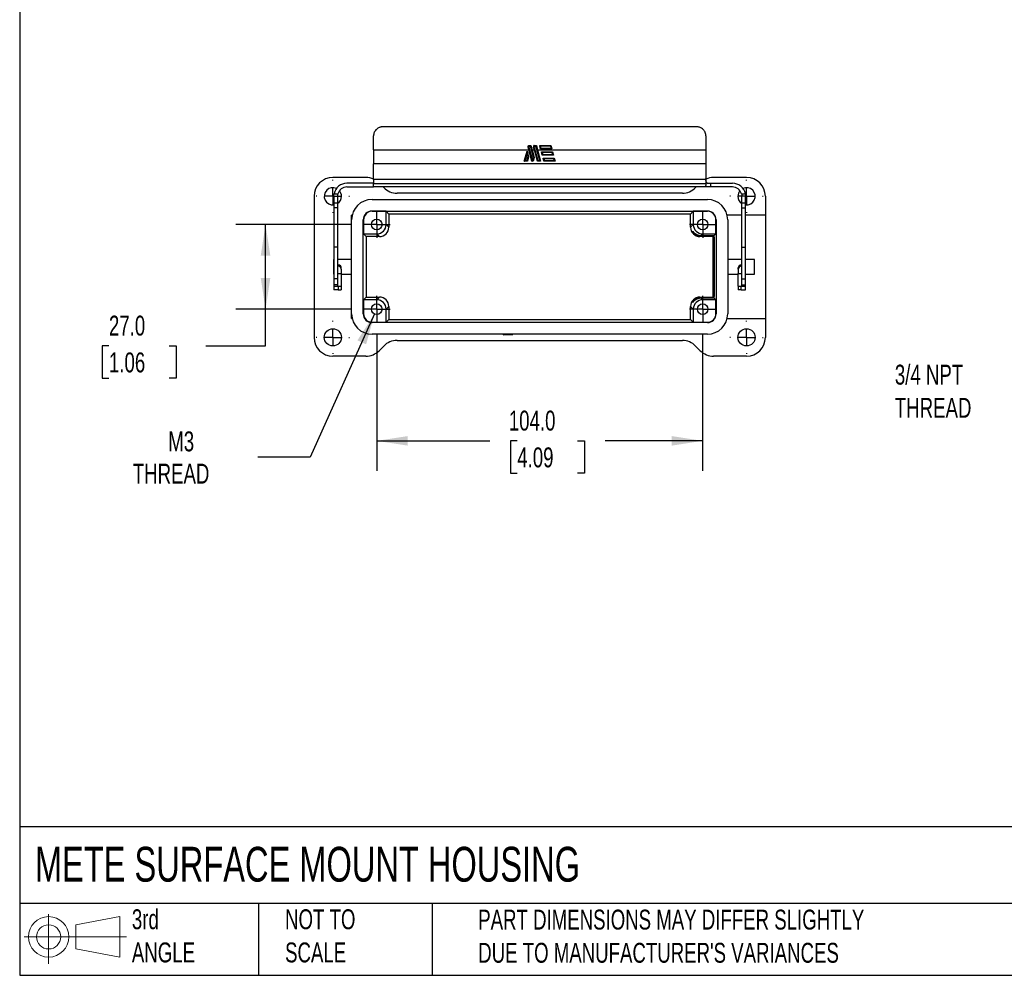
# Model space of a CAD drawing. Header units: millimetres. Extents: x 19 to 819, y 19 to 629.
# Tile 1 of 4: x 19 to 333, y 19 to 324. Entities that reach past the tile are written whole.
import ezdxf

# ---------------------------------------------------------------- set-up
doc = ezdxf.new("R2010")
doc.units = ezdxf.units.MM
doc.header["$LTSCALE"] = 3
doc.linetypes.add('SLD-Center', pattern=[19.05, 15.24, -1.27, 1.27, -1.27])
doc.linetypes.add('SLD-Solid', pattern=[0])
doc.layers.add('CENTER', color=40, linetype='SLD-Center')
doc.layers.add('SLD-DEFPOINTS', color=7, linetype='Continuous')
doc.layers.add('DIMENSIONS', color=140, linetype='SLD-Solid', lineweight=25)
doc.layers.add('TEXT', color=140, linetype='SLD-Solid', lineweight=25)
doc.styles.add('SLDTEXTSTYLE0', font='TXT', dxfattribs={"width": 0.7})
doc.dimstyles.new('SLDDIMSTYLE0', dxfattribs={"dimtxt": 6.474023, "dimasz": 9.906, "dimexe": 0, "dimexo": 0.0625, "dimgap": 1.618506, "dimtad": 0, "dimtih": 1, "dimtoh": 1, "dimrnd": 1e-09, "dimzin": 4, "dimdsep": 46, "dimtxsty": 'SLDTEXTSTYLE0', "dimsah": 1, "dimcen": 0.09, "dimadec": 0, "dimazin": 1, "dimtfac": 1, "dimtofl": 0, "dimtmove": 0, "dimatfit": 3, "dimfxl": 0, "dimfrac": 2, "dimtolj": 1, "dimtzin": 12, "dimarcsym": 0})
doc.dimstyles.new('SLDDIMSTYLE1', dxfattribs={"dimtxt": 6.474023, "dimasz": 9.906, "dimexe": 0, "dimexo": 0.0625, "dimgap": 1.618506, "dimtad": 0, "dimtih": 1, "dimtoh": 1, "dimrnd": 1e-09, "dimzin": 12, "dimdsep": 46, "dimtxsty": 'SLDTEXTSTYLE0', "dimsah": 1, "dimcen": 0, "dimadec": 0, "dimazin": 3, "dimtfac": 1, "dimtofl": 0, "dimtmove": 0, "dimatfit": 3, "dimfxl": 0, "dimfrac": 2, "dimtolj": 1, "dimtzin": 12, "dimarcsym": 0})

# ---------------------------------------------------------------- blocks, each defined once
blk = doc.blocks.new('Block11')
at = {"color": 7, "linetype": 'SLD-Solid', "lineweight": 18}
for p, q in [((7.77, 15.93), (7.77, 0)), ((16.44, 12.5), (30.53, 15.1)), ((30.53, 15.1), (30.53, 2.19)), ((16.44, 4.79), (16.44, 12.5)), ((0, 8.65), (32.62, 8.65)), ((16.44, 4.79), (30.53, 2.19))]:
    blk.add_line(p, q, dxfattribs=at)
for radius in [6.45, 3.86]:
    blk.add_circle((7.77, 8.65), radius, dxfattribs=at)
blk = doc.blocks.new('Block12')
at = {"layer": 'SLD-DEFPOINTS'}
blk.add_blockref('Block11', (0, 0), dxfattribs=at)
blk = doc.blocks.new('_D')
at = {"layer": 'DIMENSIONS'}
for p, q in [((124.92, 258.53), (87.97, 258.53)), ((97.49, 231.53), (97.49, 258.53)), ((124.92, 231.53), (87.97, 231.53)), ((97.49, 219.81), (97.49, 231.53)), ((47.53, 219.81), (45.36, 219.81)), ((45.36, 219.81), (45.36, 209.52)), ((66.77, 219.81), (68.95, 219.81)), ((68.95, 219.81), (68.95, 209.52)), ((78.44, 219.81), (97.49, 219.81)), ((45.36, 209.52), (47.53, 209.52)), ((68.95, 209.52), (66.77, 209.52))]:
    blk.add_line(p, q, dxfattribs=at)
for points in [[(97.49, 258.53), (95.97, 248.62), (99.02, 248.62)], [(97.49, 231.53), (99.02, 241.43), (95.97, 241.43)]]:
    blk.add_solid(points, dxfattribs=at)
at = {"layer": 'DIMENSIONS', "char_height": 6.35, "attachment_point": 1, "style": 'SLDTEXTSTYLE0'}
for s, insert in [('27.0', (47.53, 229.45)), ('1.06', (47.53, 217.71))]:
    blk.add_mtext(s, dxfattribs=dict(at, insert=insert))
blk = doc.blocks.new('_D_1')
at = {"layer": 'DIMENSIONS'}
for p, q in [((132.97, 223.48), (132.97, 179.99)), ((236.97, 223.48), (236.97, 179.99)), ((132.97, 189.52), (169.04, 189.52)), ((177.81, 189.52), (175.64, 189.52)), ((175.64, 189.52), (175.64, 179.23)), ((197.05, 189.52), (199.22, 189.52)), ((199.22, 189.52), (199.22, 179.23)), ((236.97, 189.52), (205.82, 189.52)), ((175.64, 179.23), (177.81, 179.23)), ((199.22, 179.23), (197.05, 179.23))]:
    blk.add_line(p, q, dxfattribs=at)
for points in [[(132.97, 189.52), (142.88, 187.99), (142.88, 191.04)], [(236.97, 189.52), (227.07, 191.04), (227.07, 187.99)]]:
    blk.add_solid(points, dxfattribs=at)
at = {"layer": 'DIMENSIONS', "char_height": 6.35, "attachment_point": 1, "style": 'SLDTEXTSTYLE0'}
for s, insert in [('104.0', (175.12, 199.15)), ('4.09', (177.81, 187.42))]:
    blk.add_mtext(s, dxfattribs=dict(at, insert=insert))
blk = doc.blocks.new('_D_2')
at = {"layer": 'DIMENSIONS'}
for p, q in [((132.27, 229.98), (111.71, 184.33)), ((111.71, 184.33), (95.04, 184.33))]:
    blk.add_line(p, q, dxfattribs=at)
blk.add_solid([(132.27, 229.98), (126.81, 221.57), (129.59, 220.32)], dxfattribs=at)
at = {"layer": 'DIMENSIONS', "char_height": 6.35, "attachment_point": 1, "style": 'SLDTEXTSTYLE0'}
for s, insert in [('M3', (66.45, 192.52)), ('THREAD', (55.14, 182.23))]:
    blk.add_mtext(s, dxfattribs=dict(at, insert=insert))
blk = doc.blocks.new('SW_CENTERMARKSYMBOL_0')
at = {"layer": 'CENTER', "color": 0}
for p, q in [((0, 2.54), (0, 4.24)), ((-2.54, 0), (-4.24, 0)), ((0, 0), (-2.54, 0)), ((0, 0), (0, 2.54)), ((0, 0), (0, -2.54)), ((0, 0), (2.54, 0)), ((2.54, 0), (4.24, 0)), ((0, -2.54), (0, -4.24))]:
    blk.add_line(p, q, dxfattribs=at)
blk = doc.blocks.new('SW_CENTERMARKSYMBOL_1')
at = {"layer": 'CENTER', "color": 0}
for p, q in [((0, 2.54), (0, 4.24)), ((-2.54, 0), (-4.24, 0)), ((0, 0), (-2.54, 0)), ((0, 0), (0, 2.54)), ((0, 0), (0, -2.54)), ((0, 0), (2.54, 0)), ((2.54, 0), (4.24, 0)), ((0, -2.54), (0, -4.24))]:
    blk.add_line(p, q, dxfattribs=at)
blk = doc.blocks.new('SW_CENTERMARKSYMBOL_2')
at = {"layer": 'CENTER', "color": 0}
for p, q in [((0, 2.54), (0, 4.24)), ((-2.54, 0), (-4.24, 0)), ((0, 0), (-2.54, 0)), ((0, 0), (0, 2.54)), ((0, 0), (0, -2.54)), ((0, 0), (2.54, 0)), ((2.54, 0), (4.24, 0)), ((0, -2.54), (0, -4.24))]:
    blk.add_line(p, q, dxfattribs=at)
blk = doc.blocks.new('SW_CENTERMARKSYMBOL_3')
at = {"layer": 'CENTER', "color": 0}
for p, q in [((0, 2.54), (0, 4.24)), ((-2.54, 0), (-4.24, 0)), ((0, 0), (-2.54, 0)), ((0, 0), (0, 2.54)), ((0, 0), (0, -2.54)), ((0, 0), (2.54, 0)), ((2.54, 0), (4.24, 0)), ((0, -2.54), (0, -4.24))]:
    blk.add_line(p, q, dxfattribs=at)
blk = doc.blocks.new('SW_CENTERMARKSYMBOL_4')
at = {"layer": 'CENTER', "color": 0}
for p, q in [((0, 5.08), (0, 5.29)), ((-5.08, 0), (-5.29, 0)), ((0, 0), (-2.54, 0)), ((0, 0), (0, 2.54)), ((0, 0), (0, -2.54)), ((0, 0), (2.54, 0)), ((5.08, 0), (5.29, 0)), ((0, -5.08), (0, -5.29))]:
    blk.add_line(p, q, dxfattribs=at)
blk = doc.blocks.new('SW_CENTERMARKSYMBOL_5')
at = {"layer": 'CENTER', "color": 0}
for p, q in [((0, 5.08), (0, 5.29)), ((-5.08, 0), (-5.29, 0)), ((0, 0), (-2.54, 0)), ((0, 0), (0, 2.54)), ((0, 0), (0, -2.54)), ((0, 0), (2.54, 0)), ((5.08, 0), (5.29, 0)), ((0, -5.08), (0, -5.29))]:
    blk.add_line(p, q, dxfattribs=at)
blk = doc.blocks.new('SW_CENTERMARKSYMBOL_6')
at = {"layer": 'CENTER', "color": 0}
for p, q in [((0, 5.08), (0, 5.29)), ((-5.08, 0), (-5.29, 0)), ((0, 0), (-2.54, 0)), ((0, 0), (0, 2.54)), ((0, 0), (0, -2.54)), ((0, 0), (2.54, 0)), ((5.08, 0), (5.29, 0)), ((0, -5.08), (0, -5.29))]:
    blk.add_line(p, q, dxfattribs=at)
blk = doc.blocks.new('SW_CENTERMARKSYMBOL_7')
at = {"layer": 'CENTER', "color": 0}
for p, q in [((0, 5.08), (0, 5.29)), ((-5.08, 0), (-5.29, 0)), ((0, 0), (-2.54, 0)), ((0, 0), (0, 2.54)), ((0, 0), (0, -2.54)), ((0, 0), (2.54, 0)), ((5.08, 0), (5.29, 0)), ((0, -5.08), (0, -5.29))]:
    blk.add_line(p, q, dxfattribs=at)

msp = doc.modelspace()

# ---------------------------------------------------------------- linework, layer by layer
for p, q in [((234.972, 289.691), (134.972, 289.691)), ((181.389, 283.691), (182.159, 283.691)), ((181.466, 283.21), (182.623, 278.891)), ((181.54, 283.498), (182.01, 283.498)), ((182.97, 279.918), (182.01, 283.498)), ((183.153, 283.691), (183.922, 283.691)), ((183.229, 283.21), (184.387, 278.891)), ((183.304, 283.498), (183.774, 283.498)), ((185.008, 278.891), (183.774, 283.498)), ((184.964, 283.691), (188.555, 283.691)), ((188.404, 283.498), (185.22, 283.498)), ((185.385, 282.891), (188.563, 282.891)), ((131.972, 282.325), (131.972, 277.835)), ((131.972, 282.325), (181.496, 282.325)), ((180.05, 278.691), (180.92, 281.94)), ((180.92, 281.167), (180.31, 278.891)), ((180.92, 281.94), (181.438, 280.008)), ((180.92, 281.167), (181.231, 280.008)), ((180.932, 278.891), (181.231, 280.008)), ((181.438, 280.008), (181.085, 278.691)), ((182.47, 278.691), (181.496, 282.325)), ((182.532, 282.325), (183.177, 279.918)), ((182.532, 282.325), (183.26, 282.325)), ((182.695, 278.891), (182.97, 279.918)), ((183.177, 279.918), (182.848, 278.691)), ((184.233, 278.691), (183.26, 282.325)), ((184.295, 282.325), (185.268, 278.691)), ((184.295, 282.325), (237.972, 282.325)), ((188.823, 282.691), (185.232, 282.691)), ((185.5, 281.691), (189.091, 281.691)), ((185.768, 280.691), (185.5, 281.691)), ((185.761, 281.491), (185.921, 280.891)), ((188.938, 281.491), (185.761, 281.491)), ((189.359, 280.691), (185.768, 280.691)), ((185.921, 280.891), (189.098, 280.891)), ((186.036, 279.691), (189.627, 279.691)), ((186.304, 278.691), (186.036, 279.691)), ((189.098, 280.891), (188.938, 281.491)), ((189.091, 281.691), (189.359, 280.691)), ((189.627, 279.691), (189.895, 278.691)), ((237.972, 282.325), (237.972, 277.835)), ((237.972, 277.835), (131.972, 277.835)), ((181.085, 278.691), (180.05, 278.691)), ((180.31, 278.891), (180.932, 278.891)), ((182.848, 278.691), (182.47, 278.691)), ((182.623, 278.891), (182.695, 278.891)), ((185.268, 278.691), (184.233, 278.691)), ((184.387, 278.891), (185.008, 278.891)), ((186.296, 279.491), (186.457, 278.891)), ((189.473, 279.491), (186.296, 279.491)), ((189.895, 278.691), (186.304, 278.691)), ((186.457, 278.891), (189.634, 278.891)), ((189.634, 278.891), (189.473, 279.491)), ((129.487, 273.526), (118.972, 273.526)), ((250.972, 273.526), (240.458, 273.526)), ((131.972, 271.691), (123.472, 271.691)), ((123.472, 270.491), (131.972, 270.491)), ((237.972, 272.835), (131.972, 272.835)), ((131.972, 272.835), (131.972, 271.491)), ((237.972, 271.491), (131.972, 271.491)), ((238.813, 270.491), (131.972, 270.491)), ((135.007, 270.491), (135.215, 270.284)), ((234.73, 270.284), (234.937, 270.491)), ((237.972, 272.835), (237.972, 271.491)), ((239.472, 271.691), (239.472, 270.491)), ((239.472, 271.691), (246.472, 271.691)), ((246.472, 270.491), (239.472, 270.491)), ((112.972, 267.526), (112.972, 222.526)), ((119.272, 267.491), (119.272, 265.299)), ((119.351, 268.299), (120.583, 268.299)), ((120.472, 267.491), (120.472, 265.299)), ((230.487, 268.526), (139.458, 268.526)), ((249.362, 268.299), (250.594, 268.299)), ((249.472, 265.299), (249.472, 267.491)), ((250.672, 265.299), (250.672, 267.491)), ((256.972, 267.526), (256.972, 261.526)), ((120.472, 265.299), (119.272, 265.299)), ((119.272, 265.299), (119.272, 263.832)), ((120.472, 265.299), (120.472, 263.832)), ((131.472, 266.526), (238.472, 266.526)), ((250.672, 265.299), (249.472, 265.299)), ((249.472, 263.832), (249.472, 265.299)), ((250.672, 263.832), (250.672, 265.299)), ((120.472, 263.832), (119.272, 263.832)), ((119.272, 263.832), (119.272, 251.332)), ((120.472, 263.832), (120.472, 251.332)), ((125.148, 261.526), (124.972, 261.526)), ((124.972, 260.026), (124.972, 261.526)), ((131.472, 262.826), (238.472, 262.826)), ((131.472, 262.73), (131.472, 262.826)), ((135.972, 262.73), (131.472, 262.73)), ((136.828, 261.875), (135.972, 262.73)), ((135.972, 258.526), (135.972, 262.73)), ((233.117, 261.875), (136.828, 261.875)), ((136.828, 261.875), (136.828, 257.671)), ((233.117, 261.875), (233.972, 262.73)), ((233.117, 257.671), (233.117, 261.875)), ((238.472, 262.73), (233.972, 262.73)), ((233.972, 262.73), (233.972, 258.526)), ((238.472, 262.73), (238.472, 262.826)), ((249.472, 261.526), (244.797, 261.526)), ((249.472, 263.832), (250.672, 263.832)), ((249.472, 251.332), (249.472, 263.832)), ((250.672, 251.332), (250.672, 263.832)), ((256.972, 261.526), (250.672, 261.526)), ((256.972, 261.526), (256.972, 228.526)), ((124.972, 230.026), (124.972, 260.026)), ((128.672, 230.026), (128.672, 260.026)), ((128.768, 260.026), (128.672, 260.026)), ((128.768, 260.026), (128.768, 255.526)), ((136.828, 257.671), (135.972, 258.526)), ((233.972, 258.526), (233.117, 257.671)), ((241.176, 260.026), (241.272, 260.026)), ((241.176, 255.526), (241.176, 260.026)), ((241.272, 260.026), (241.272, 230.026)), ((244.972, 260.026), (244.972, 230.026)), ((128.768, 255.526), (129.624, 254.671)), ((128.768, 255.526), (132.973, 255.526)), ((129.624, 254.671), (129.624, 235.382)), ((133.828, 254.671), (129.624, 254.671)), ((132.973, 255.526), (133.828, 254.671)), ((236.117, 254.671), (236.277, 254.832)), ((240.321, 254.671), (236.117, 254.671)), ((236.473, 255.028), (236.972, 255.526)), ((236.972, 255.526), (241.176, 255.526)), ((240.479, 254.83), (240.321, 254.671)), ((240.321, 235.382), (240.321, 254.671)), ((240.68, 255.031), (241.176, 255.526)), ((120.472, 251.332), (119.272, 251.332)), ((119.272, 251.332), (119.272, 241.176)), ((120.472, 251.332), (120.472, 241.176)), ((249.472, 251.332), (250.672, 251.332)), ((249.472, 241.176), (249.472, 251.332)), ((250.672, 241.176), (250.672, 251.332)), ((119.272, 247.376), (119.192, 247.376)), ((119.192, 247.376), (119.192, 245.026)), ((124.972, 247.376), (120.472, 247.376)), ((120.672, 245.601), (120.472, 245.601)), ((120.672, 245.191), (120.472, 245.191)), ((120.672, 245.191), (120.672, 245.601)), ((249.472, 247.376), (244.972, 247.376)), ((249.272, 245.601), (249.272, 245.191)), ((249.472, 245.601), (249.272, 245.601)), ((249.472, 245.191), (249.272, 245.191)), ((253.472, 247.376), (250.672, 247.376)), ((253.472, 245.026), (253.472, 247.376)), ((119.192, 245.026), (119.192, 242.676)), ((119.192, 242.676), (119.272, 242.676)), ((120.472, 242.917), (121.672, 242.917)), ((121.672, 244.251), (121.672, 244.662)), ((121.672, 244.251), (121.672, 242.917)), ((121.672, 242.917), (121.672, 238.891)), ((121.672, 242.676), (124.972, 242.676)), ((244.972, 242.676), (248.272, 242.676)), ((248.272, 244.251), (248.272, 244.662)), ((248.272, 244.251), (248.272, 242.917)), ((248.272, 242.917), (249.472, 242.917)), ((248.272, 238.891), (248.272, 242.917)), ((250.672, 242.676), (253.472, 242.676)), ((253.472, 242.676), (253.472, 245.026)), ((120.472, 241.176), (119.272, 241.176)), ((119.272, 241.176), (119.272, 239.244)), ((120.472, 239.244), (119.272, 239.244)), ((119.272, 239.244), (119.272, 238.891)), ((119.272, 238.891), (120.472, 238.891)), ((119.272, 238.891), (119.272, 237.691)), ((120.472, 241.176), (120.472, 239.244)), ((120.472, 239.244), (120.472, 238.891)), ((120.472, 238.891), (120.672, 238.891)), ((120.672, 238.891), (120.672, 237.691)), ((120.672, 238.891), (121.672, 238.891)), ((121.672, 238.891), (121.672, 237.691)), ((248.272, 238.891), (248.272, 237.691)), ((248.272, 238.891), (249.272, 238.891)), ((249.272, 237.691), (249.272, 238.891)), ((249.272, 238.891), (249.472, 238.891)), ((249.472, 241.176), (250.672, 241.176)), ((249.472, 239.244), (249.472, 241.176)), ((249.472, 239.244), (250.672, 239.244)), ((249.472, 238.891), (249.472, 239.244)), ((249.472, 238.891), (250.672, 238.891)), ((250.672, 239.244), (250.672, 241.176)), ((250.672, 238.891), (250.672, 239.244)), ((250.672, 237.691), (250.672, 238.891)), ((120.672, 237.691), (119.272, 237.691)), ((120.672, 237.691), (121.672, 237.691)), ((249.272, 237.691), (250.672, 237.691)), ((129.624, 235.382), (128.768, 234.526)), ((128.768, 234.526), (128.768, 230.026)), ((132.973, 234.526), (128.768, 234.526)), ((129.624, 235.382), (133.828, 235.382)), ((133.828, 235.382), (132.973, 234.526)), ((236.277, 235.221), (236.117, 235.382)), ((236.117, 235.382), (240.321, 235.382)), ((236.972, 234.526), (236.473, 235.025)), ((241.176, 234.526), (236.972, 234.526)), ((240.479, 235.223), (240.321, 235.382)), ((240.68, 235.022), (241.176, 234.526)), ((241.176, 230.026), (241.176, 234.526)), ((124.972, 228.526), (124.972, 230.026)), ((128.768, 230.026), (128.672, 230.026)), ((135.972, 231.527), (136.828, 232.382)), ((135.972, 227.322), (135.972, 231.527)), ((136.828, 232.382), (136.828, 228.178)), ((233.117, 228.178), (233.117, 232.382)), ((233.117, 232.382), (233.972, 231.527)), ((233.972, 231.527), (233.972, 227.322)), ((241.272, 230.026), (241.176, 230.026)), ((124.972, 228.526), (125.148, 228.526)), ((131.472, 227.322), (131.472, 227.226)), ((131.472, 227.322), (135.972, 227.322)), ((238.472, 227.226), (131.472, 227.226)), ((135.972, 227.322), (136.828, 228.178)), ((136.828, 228.178), (233.117, 228.178)), ((233.972, 227.322), (233.117, 228.178)), ((233.972, 227.322), (238.472, 227.322)), ((238.472, 227.226), (238.472, 227.322)), ((244.797, 228.526), (256.972, 228.526)), ((256.972, 228.526), (256.972, 222.526)), ((238.472, 223.526), (131.472, 223.526)), ((173.458, 223.378), (175.249, 223.526)), ((173.458, 223.378), (175.528, 223.415)), ((175.349, 223.526), (176.321, 223.48)), ((176.321, 223.48), (175.528, 223.415)), ((175.538, 223.415), (176.335, 223.481)), ((139.458, 221.526), (230.487, 221.526)), ((135.215, 219.769), (133.73, 218.284)), ((236.215, 218.284), (234.73, 219.769)), ((129.487, 216.526), (118.972, 216.526)), ((250.972, 216.526), (240.458, 216.526))]:
    msp.add_line(p, q)
for centre, radius in [((132.972, 258.526), 1.7), ((236.972, 258.526), 1.7), ((132.972, 231.526), 1.7), ((236.972, 231.526), 1.7), ((118.972, 222.526), 2.75), ((250.972, 222.526), 2.75)]:
    msp.add_circle(centre, radius)
for centre, radius, start, end in [((118.972, 267.526), 6, 90, 180), ((129.487, 267.526), 6, 65.25929, 90), ((240.458, 267.526), 6, 90, 114.27305), ((250.972, 267.526), 6, 0, 90), ((118.972, 267.526), 2.75, 65.2832, 276.26291), ((123.472, 267.491), 4.2, 90, 168.91228), ((123.472, 267.491), 3, 90, 164.38117), ((139.458, 274.526), 6, 225, 270), ((230.487, 274.526), 6, 270, 315), ((246.472, 267.491), 4.2, 11.08772, 90), ((246.472, 267.491), 3, 15.61883, 90), ((250.972, 267.526), 2.75, 263.73709, 114.7168), ((118.972, 267.526), 2.75, 303.05573, 0), ((118.972, 267.526), 2.75, 0, 40.07839), ((250.972, 267.526), 2.75, 139.92161, 180), ((250.972, 267.526), 2.75, 180, 236.94427), ((131.472, 260.026), 6.5, 90, 180), ((238.472, 260.026), 6.5, 0, 90), ((131.472, 260.026), 2.8, 90, 180), ((131.472, 260.026), 2.704, 90, 180), ((238.472, 260.026), 2.8, 0, 90), ((238.472, 260.026), 2.704, 0, 90), ((120.702, 244.631), 0.971, 1.83611, 91.72535), ((120.702, 244.22), 0.971, 1.83611, 91.72535), ((249.243, 244.631), 0.971, 88.27465, 178.16389), ((249.243, 244.22), 0.971, 88.27465, 178.16389), ((131.472, 230.026), 6.5, 180, 270), ((131.472, 230.026), 2.8, 180, 270), ((131.472, 230.026), 2.704, 180, 270), ((238.472, 230.026), 6.5, 270, 0), ((238.472, 230.026), 2.8, 270, 0), ((238.472, 230.026), 2.704, 270, 0), ((118.972, 222.526), 6, 180, 270), ((139.458, 215.526), 6, 90, 135), ((230.487, 215.526), 6, 45, 90), ((250.972, 222.526), 6, 270, 0), ((129.487, 222.526), 6, 270, 315), ((240.458, 222.526), 6, 225, 270)]:
    msp.add_arc(centre, radius, start, end)
for centre, major_axis, ratio, start_param, end_param in [((132.972, 258.527), (-2.122, 2.122), 0.9996955, 2.3563468, 3.9268385), ((133.827, 257.672), (-2.122, 2.122), 0.9996955, 2.3563468, 3.9268385), ((236.117, 257.672), (2.122, 2.122), 0.9996955, 2.3563468, 3.9268385), ((236.973, 258.527), (2.122, 2.122), 0.9996955, 2.3563468, 3.9268385), ((240.583, 245.026), (0, 11.458), 0.0174551, 0.5442014, 2.5973913), ((240.583, 245.026), (0, 11.458), 0.0174551, 3.6508875, 5.7738905), ((132.972, 231.526), (-2.122, -2.122), 0.9996955, 2.3563468, 3.9268385), ((133.827, 232.381), (-2.122, -2.122), 0.9996955, 2.3563468, 3.9268385), ((236.117, 232.381), (2.122, -2.122), 0.9996955, 2.3563468, 3.9268385), ((236.973, 231.526), (2.122, -2.122), 0.9996955, 2.3563468, 3.9268385), ((173.454, 223.578), (0.26, 0.013), 0.7666976, 3.1166916, 4.6874879), ((176.318, 223.68), (0.207, 0.004), 0.9657788, 4.7124653, 5.3893341)]:
    msp.add_ellipse(centre, major_axis=major_axis, ratio=ratio, start_param=start_param, end_param=end_param)
for points, knots in [([(134.972, 289.691), (134.923, 289.691), (134.825, 289.689), (134.678, 289.679), (134.532, 289.662), (134.337, 289.631), (134.098, 289.577), (133.728, 289.454), (133.291, 289.239), (132.835, 288.887), (132.459, 288.457), (132.228, 288.042), (132.096, 287.687), (132.025, 287.412), (131.98, 287.13), (131.975, 286.938), (131.972, 286.842)], [0, 0, 0, 0, 0.0311372, 0.0623076, 0.0935872, 0.1250513, 0.1876473, 0.2498856, 0.3749586, 0.4995581, 0.6244641, 0.7492759, 0.8121247, 0.8744595, 0.9368842, 1, 1, 1, 1]), ([(237.972, 286.842), (237.972, 286.89), (237.97, 286.985), (237.959, 287.127), (237.941, 287.268), (237.908, 287.455), (237.85, 287.685), (237.718, 288.039), (237.488, 288.454), (237.112, 288.885), (236.656, 289.237), (236.219, 289.453), (235.848, 289.576), (235.561, 289.643), (235.269, 289.684), (235.071, 289.689), (234.972, 289.691)], [0, 0, 0, 0, 0.0311887, 0.0623789, 0.0936436, 0.1250552, 0.1877022, 0.2498819, 0.3749811, 0.4995451, 0.6244805, 0.7492887, 0.8123257, 0.8747109, 0.9370625, 1, 1, 1, 1]), ([(237.972, 286.842), (237.972, 286.707), (237.972, 286.438), (237.972, 286.032), (237.972, 285.624), (237.972, 285.216), (237.972, 284.806), (237.972, 284.395), (237.972, 283.984), (237.972, 283.57), (237.972, 283.156), (237.972, 282.741), (237.972, 282.464), (237.972, 282.325)], [0, 0, 0, 0, 0.0912533, 0.1823003, 0.2731867, 0.363958, 0.4546604, 0.5453396, 0.636042, 0.7268133, 0.8176997, 0.9087467, 1, 1, 1, 1]), ([(181.26, 283.21), (181.262, 283.21), (181.266, 283.21), (181.28, 283.21), (181.301, 283.21), (181.337, 283.21), (181.392, 283.209), (181.442, 283.21), (181.466, 283.21)], [0, 0, 0, 0, 0.1147171, 0.2373722, 0.3666145, 0.5005221, 0.7582067, 1, 1, 1, 1]), ([(181.54, 283.498), (181.533, 283.508), (181.517, 283.528), (181.494, 283.558), (181.471, 283.587), (181.442, 283.625), (181.409, 283.666), (181.396, 283.683), (181.389, 283.691)], [0, 0, 0, 0, 0.1236055, 0.2502063, 0.376502, 0.5004341, 0.7732385, 1, 1, 1, 1]), ([(182.01, 283.498), (182.021, 283.511), (182.04, 283.537), (182.066, 283.57), (182.087, 283.598), (182.112, 283.631), (182.141, 283.668), (182.153, 283.684), (182.159, 283.691)], [0, 0, 0, 0, 0.1683793, 0.3130223, 0.4339729, 0.5313209, 0.7826133, 1, 1, 1, 1]), ([(182.159, 283.691), (182.187, 283.592), (182.258, 283.341), (182.381, 282.885), (182.477, 282.529), (182.532, 282.325)], [0, 0, 0, 0, 0.2193673, 0.5527, 1, 1, 1, 1]), ([(183.024, 283.21), (183.025, 283.21), (183.029, 283.21), (183.043, 283.21), (183.064, 283.21), (183.1, 283.21), (183.156, 283.209), (183.205, 283.21), (183.229, 283.21)], [0, 0, 0, 0, 0.1147172, 0.2373723, 0.3666146, 0.5005221, 0.7582068, 1, 1, 1, 1]), ([(183.304, 283.498), (183.296, 283.508), (183.28, 283.528), (183.257, 283.558), (183.235, 283.587), (183.205, 283.625), (183.172, 283.666), (183.159, 283.683), (183.153, 283.691)], [0, 0, 0, 0, 0.1236056, 0.2502063, 0.3765021, 0.5004342, 0.7732388, 1, 1, 1, 1]), ([(183.774, 283.498), (183.784, 283.511), (183.803, 283.537), (183.83, 283.57), (183.85, 283.598), (183.876, 283.631), (183.904, 283.668), (183.916, 283.684), (183.922, 283.691)], [0, 0, 0, 0, 0.1683793, 0.3130223, 0.4339729, 0.531321, 0.7826133, 1, 1, 1, 1]), ([(183.922, 283.691), (183.95, 283.592), (184.021, 283.341), (184.144, 282.885), (184.24, 282.529), (184.295, 282.325)], [0, 0, 0, 0, 0.2193673, 0.5527, 1, 1, 1, 1]), ([(185.22, 283.498), (185.208, 283.507), (185.183, 283.526), (185.146, 283.554), (185.11, 283.581), (185.068, 283.613), (185.025, 283.645), (184.985, 283.675), (184.971, 283.686), (184.964, 283.691)], [0, 0, 0, 0, 0.1235503, 0.2494172, 0.3760878, 0.4986174, 0.6983196, 0.8643302, 1, 1, 1, 1]), ([(185.232, 282.691), (185.233, 282.692), (185.234, 282.695), (185.244, 282.708), (185.261, 282.73), (185.282, 282.757), (185.306, 282.788), (185.334, 282.824), (185.362, 282.86), (185.379, 282.883), (185.385, 282.891)], [0, 0, 0, 0, 0.1090097, 0.2287268, 0.3593279, 0.5000655, 0.6103039, 0.7502583, 0.9153048, 1, 1, 1, 1]), ([(188.555, 283.691), (188.553, 283.688), (188.547, 283.681), (188.534, 283.664), (188.516, 283.642), (188.496, 283.616), (188.474, 283.587), (188.451, 283.559), (188.427, 283.528), (188.412, 283.508), (188.404, 283.498)], [0, 0, 0, 0, 0.10809372, 0.22730543, 0.35818859, 0.50063917, 0.6130005, 0.75031477, 0.87628176, 1, 1, 1, 1]), ([(188.563, 282.891), (188.573, 282.883), (188.601, 282.862), (188.655, 282.82), (188.712, 282.776), (188.76, 282.74), (188.792, 282.715), (188.817, 282.696), (188.821, 282.693), (188.823, 282.691)], [0, 0, 0, 0, 0.0961483, 0.2492877, 0.4982584, 0.6350476, 0.7492803, 0.8823886, 1, 1, 1, 1]), ([(180.92, 281.94), (180.92, 281.939), (180.92, 281.938), (180.92, 281.926), (180.92, 281.907), (180.92, 281.882), (180.92, 281.85), (180.92, 281.811), (180.92, 281.765), (180.92, 281.694), (180.92, 281.589), (180.92, 281.462), (180.92, 281.318), (180.92, 281.223), (180.92, 281.167)], [0, 0, 0, 0, 0.022857, 0.04878489, 0.07972734, 0.11684852, 0.1608246, 0.21206106, 0.27081326, 0.33724995, 0.47929211, 0.65721248, 0.79774962, 1, 1, 1, 1]), ([(181.231, 280.008), (181.244, 280.008), (181.27, 280.008), (181.305, 280.008), (181.335, 280.008), (181.358, 280.008), (181.392, 280.008), (181.429, 280.008), (181.435, 280.008), (181.438, 280.008)], [0, 0, 0, 0, 0.1278722, 0.2424953, 0.3438713, 0.4320089, 0.5069281, 0.7612702, 1, 1, 1, 1]), ([(183.177, 279.918), (183.176, 279.918), (183.175, 279.918), (183.163, 279.918), (183.144, 279.918), (183.111, 279.917), (183.055, 279.918), (183.001, 279.918), (182.97, 279.918)], [0, 0, 0, 0, 0.1181311, 0.239942, 0.3657165, 0.4957127, 0.7070461, 1, 1, 1, 1]), ([(185.5, 281.691), (185.5, 281.691), (185.502, 281.69), (185.511, 281.682), (185.527, 281.67), (185.549, 281.654), (185.588, 281.624), (185.657, 281.569), (185.722, 281.521), (185.761, 281.491)], [0, 0, 0, 0, 0.0718128, 0.1480786, 0.2311692, 0.3229284, 0.4247303, 0.6545047, 1, 1, 1, 1]), ([(185.921, 280.891), (185.911, 280.878), (185.892, 280.854), (185.866, 280.82), (185.844, 280.792), (185.827, 280.769), (185.803, 280.737), (185.775, 280.701), (185.77, 280.695), (185.768, 280.691)], [0, 0, 0, 0, 0.139212, 0.2625937, 0.3701918, 0.4620819, 0.538391, 0.7835603, 1, 1, 1, 1]), ([(186.036, 279.691), (186.036, 279.691), (186.038, 279.69), (186.047, 279.682), (186.063, 279.67), (186.085, 279.654), (186.123, 279.624), (186.193, 279.569), (186.258, 279.521), (186.296, 279.491)], [0, 0, 0, 0, 0.0718129, 0.1480788, 0.2311695, 0.3229287, 0.4247306, 0.6545049, 1, 1, 1, 1]), ([(189.091, 281.691), (189.09, 281.691), (189.089, 281.689), (189.08, 281.678), (189.066, 281.659), (189.042, 281.627), (188.999, 281.572), (188.96, 281.522), (188.938, 281.491)], [0, 0, 0, 0, 0.10623897, 0.21776263, 0.33653863, 0.46419964, 0.68335206, 1, 1, 1, 1]), ([(189.359, 280.691), (189.358, 280.692), (189.357, 280.693), (189.347, 280.701), (189.332, 280.712), (189.31, 280.729), (189.271, 280.758), (189.202, 280.814), (189.137, 280.862), (189.098, 280.891)], [0, 0, 0, 0, 0.07181278, 0.14807864, 0.23116921, 0.32292843, 0.42473026, 0.6545047, 1, 1, 1, 1]), ([(189.627, 279.691), (189.626, 279.691), (189.625, 279.689), (189.616, 279.678), (189.602, 279.659), (189.578, 279.627), (189.535, 279.572), (189.496, 279.522), (189.473, 279.491)], [0, 0, 0, 0, 0.10623921, 0.21776307, 0.3365392, 0.46420025, 0.68335251, 1, 1, 1, 1]), ([(131.972, 272.835), (131.972, 273.591), (131.972, 274.404), (131.972, 276.09), (131.972, 276.962), (131.972, 277.835)], [0, 0, 0, 0, 0.5, 0.5, 1, 1, 1, 1]), ([(180.05, 278.691), (180.05, 278.692), (180.052, 278.693), (180.062, 278.7), (180.077, 278.712), (180.099, 278.729), (180.137, 278.759), (180.208, 278.812), (180.272, 278.862), (180.31, 278.891)], [0, 0, 0, 0, 0.0718127, 0.1480785, 0.231169, 0.3229282, 0.42473, 0.6545045, 1, 1, 1, 1]), ([(181.085, 278.691), (181.084, 278.692), (181.083, 278.694), (181.075, 278.705), (181.06, 278.724), (181.036, 278.755), (180.994, 278.811), (180.955, 278.862), (180.932, 278.891)], [0, 0, 0, 0, 0.10623908, 0.21776282, 0.33653888, 0.46419991, 0.68335226, 1, 1, 1, 1]), ([(182.47, 278.691), (182.471, 278.692), (182.472, 278.694), (182.481, 278.705), (182.495, 278.724), (182.519, 278.756), (182.562, 278.81), (182.601, 278.861), (182.623, 278.891)], [0, 0, 0, 0, 0.10623908, 0.21776284, 0.3365389, 0.46419993, 0.68335227, 1, 1, 1, 1]), ([(182.848, 278.691), (182.848, 278.692), (182.847, 278.694), (182.838, 278.705), (182.823, 278.724), (182.799, 278.755), (182.757, 278.811), (182.718, 278.862), (182.695, 278.891)], [0, 0, 0, 0, 0.1062392, 0.217763, 0.3365391, 0.4642002, 0.6833525, 1, 1, 1, 1]), ([(184.233, 278.691), (184.234, 278.692), (184.235, 278.694), (184.244, 278.705), (184.258, 278.724), (184.282, 278.756), (184.326, 278.81), (184.364, 278.861), (184.387, 278.891)], [0, 0, 0, 0, 0.10623901, 0.2177627, 0.33653872, 0.46419974, 0.68335213, 1, 1, 1, 1]), ([(185.268, 278.691), (185.268, 278.692), (185.267, 278.693), (185.257, 278.701), (185.241, 278.712), (185.219, 278.729), (185.181, 278.758), (185.111, 278.814), (185.047, 278.862), (185.008, 278.891)], [0, 0, 0, 0, 0.0718126, 0.1480783, 0.2311688, 0.3229279, 0.4247298, 0.6545043, 1, 1, 1, 1]), ([(186.457, 278.891), (186.447, 278.878), (186.428, 278.854), (186.402, 278.82), (186.38, 278.792), (186.363, 278.769), (186.339, 278.737), (186.311, 278.701), (186.306, 278.695), (186.304, 278.691)], [0, 0, 0, 0, 0.1392121, 0.2625938, 0.370192, 0.4620821, 0.5383912, 0.7835604, 1, 1, 1, 1]), ([(189.895, 278.691), (189.894, 278.692), (189.893, 278.693), (189.883, 278.701), (189.868, 278.712), (189.846, 278.729), (189.807, 278.758), (189.738, 278.814), (189.673, 278.862), (189.634, 278.891)], [0, 0, 0, 0, 0.0718125, 0.148078, 0.2311684, 0.3229275, 0.4247293, 0.654504, 1, 1, 1, 1]), ([(237.972, 277.835), (237.972, 276.962), (237.972, 276.09), (237.972, 274.404), (237.972, 273.591), (237.972, 272.835)], [0, 0, 0, 0, 0.5, 0.5, 1, 1, 1, 1]), ([(131.972, 270.491), (131.972, 270.491), (131.972, 270.585), (131.972, 270.934), (131.972, 271.189), (131.972, 271.491)], [0, 0, 0, 0, 0.5, 0.5, 1, 1, 1, 1]), ([(238.123, 272.091), (238.107, 272.152), (238.075, 272.272), (238.038, 272.457), (238.008, 272.644), (237.988, 272.835), (237.975, 273.029), (237.973, 273.16), (237.972, 273.225)], [0, 0, 0, 0, 0.1617168, 0.3250531, 0.4902865, 0.6576853, 0.8275074, 1, 1, 1, 1]), ([(237.972, 271.491), (237.972, 271.456), (237.972, 271.386), (237.972, 271.285), (237.972, 271.19), (237.972, 271.098), (237.972, 271.042), (237.972, 271.014)], [0, 0, 0, 0, 0.2007643, 0.4003826, 0.5996174, 0.7992357, 1, 1, 1, 1]), ([(238.813, 270.491), (238.78, 270.492), (238.713, 270.492), (238.618, 270.494), (238.528, 270.499), (238.416, 270.51), (238.29, 270.532), (238.169, 270.579), (238.079, 270.647), (238.017, 270.738), (237.979, 270.858), (237.975, 270.961), (237.972, 271.014)], [0, 0, 0, 0, 0.06289036, 0.12530511, 0.1876059, 0.25015629, 0.37466575, 0.4998154, 0.61615922, 0.73692841, 0.86426506, 1, 1, 1, 1]), ([(238.123, 272.091), (238.13, 272.066), (238.146, 272.017), (238.176, 271.95), (238.213, 271.891), (238.257, 271.84), (238.309, 271.796), (238.377, 271.757), (238.464, 271.724), (238.569, 271.704), (238.686, 271.693), (238.769, 271.692), (238.813, 271.691)], [0, 0, 0, 0, 0.0810708, 0.1615167, 0.2425163, 0.325224, 0.4107254, 0.5000037, 0.6198117, 0.7500406, 0.8664973, 1, 1, 1, 1]), ([(238.813, 271.691), (238.848, 271.691), (238.917, 271.691), (239.025, 271.691), (239.134, 271.691), (239.245, 271.691), (239.358, 271.691), (239.434, 271.691), (239.472, 271.691)], [0, 0, 0, 0, 0.1682878, 0.3346337, 0.5, 0.6653663, 0.8317122, 1, 1, 1, 1]), ([(239.472, 270.491), (239.434, 270.491), (239.358, 270.491), (239.245, 270.491), (239.134, 270.491), (239.025, 270.491), (238.917, 270.491), (238.848, 270.491), (238.813, 270.491)], [0, 0, 0, 0, 0.1682878, 0.3346337, 0.5, 0.6653663, 0.8317122, 1, 1, 1, 1]), ([(236.277, 254.832), (236.13, 254.832), (235.988, 254.843), (235.711, 254.885), (235.578, 254.915), (235.334, 254.989), (235.22, 255.032), (235.013, 255.124), (234.92, 255.173), (234.749, 255.273), (234.671, 255.325), (234.532, 255.427), (234.47, 255.478), (234.301, 255.626), (234.212, 255.722), (233.994, 255.98), (233.915, 256.116), (233.843, 256.258), (233.828, 256.295), (233.812, 256.346), (233.811, 256.361), (233.827, 256.374), (233.862, 256.34), (234.002, 256.186), (234.104, 256.066), (234.352, 255.836), (234.451, 255.75), (234.634, 255.615), (234.701, 255.569), (234.848, 255.477), (234.929, 255.429), (235.107, 255.338), (235.203, 255.294), (235.413, 255.21), (235.529, 255.171), (235.774, 255.104), (235.906, 255.076), (236.184, 255.038), (236.327, 255.028), (236.473, 255.028)], [0, 0, 0, 0, 0.03125, 0.03125, 0.0625, 0.0625, 0.09375, 0.09375, 0.125, 0.125, 0.15625, 0.15625, 0.1875, 0.1875, 0.25, 0.25, 0.375, 0.375, 0.4375, 0.4375, 0.5, 0.5, 0.625, 0.625, 0.75, 0.75, 0.8125, 0.8125, 0.84375, 0.84375, 0.875, 0.875, 0.90625, 0.90625, 0.9375, 0.9375, 0.96875, 0.96875, 1, 1, 1, 1]), ([(249.272, 237.691), (249.01, 237.691), (248.75, 237.691), (248.38, 237.691), (248.272, 237.691), (248.272, 237.691)], [0, 0, 0, 0, 0.5, 0.5, 1, 1, 1, 1]), ([(236.473, 235.025), (236.326, 235.025), (236.184, 235.015), (235.907, 234.977), (235.774, 234.949), (235.527, 234.882), (235.412, 234.842), (235.201, 234.759), (235.105, 234.714), (234.928, 234.623), (234.847, 234.575), (234.699, 234.483), (234.633, 234.437), (234.451, 234.303), (234.352, 234.217), (234.103, 233.986), (234.002, 233.868), (233.898, 233.753), (233.871, 233.724), (233.833, 233.69), (233.821, 233.683), (233.805, 233.696), (233.819, 233.748), (233.915, 233.938), (233.995, 234.075), (234.214, 234.333), (234.303, 234.428), (234.529, 234.627), (234.667, 234.732), (234.923, 234.882), (235.017, 234.931), (235.224, 235.023), (235.338, 235.066), (235.581, 235.138), (235.714, 235.168), (235.989, 235.21), (236.131, 235.221), (236.277, 235.221)], [0, 0, 0, 0, 0.03125, 0.03125, 0.0625, 0.0625, 0.09375, 0.09375, 0.125, 0.125, 0.15625, 0.15625, 0.1875, 0.1875, 0.25, 0.25, 0.375, 0.375, 0.4375, 0.4375, 0.5, 0.5, 0.625, 0.625, 0.75, 0.75, 0.8125, 0.8125, 0.875, 0.875, 0.90625, 0.90625, 0.9375, 0.9375, 0.96875, 0.96875, 1, 1, 1, 1])]:
    msp.add_open_spline(points, degree=3, knots=knots)
for points in [[(131.972, 282.325), (131.972, 283.846), (131.972, 285.367), (131.972, 286.842)], [(181.26, 283.21), (181.303, 283.371), (181.346, 283.531), (181.389, 283.691)], [(181.496, 282.325), (181.418, 282.62), (181.339, 282.915), (181.26, 283.21)], [(181.54, 283.498), (181.516, 283.402), (181.491, 283.306), (181.466, 283.21)], [(183.024, 283.21), (183.067, 283.371), (183.11, 283.531), (183.153, 283.691)], [(183.26, 282.325), (183.181, 282.62), (183.102, 282.915), (183.024, 283.21)], [(183.304, 283.498), (183.279, 283.402), (183.254, 283.306), (183.229, 283.21)], [(185.232, 282.691), (185.143, 283.025), (185.053, 283.359), (184.964, 283.691)], [(185.385, 282.891), (185.331, 283.094), (185.276, 283.296), (185.22, 283.498)], [(188.404, 283.498), (188.456, 283.295), (188.509, 283.093), (188.563, 282.891)], [(188.555, 283.691), (188.644, 283.359), (188.734, 283.025), (188.823, 282.691)], [(119.272, 267.491), (119.272, 267.762), (119.298, 268.031), (119.351, 268.299)], [(120.583, 268.299), (120.509, 268.034), (120.472, 267.764), (120.472, 267.491)], [(249.362, 268.299), (249.436, 268.034), (249.472, 267.764), (249.472, 267.491)], [(250.594, 268.299), (250.646, 268.031), (250.672, 267.762), (250.672, 267.491)], [(240.479, 254.83), (239.079, 254.83), (237.678, 254.831), (236.277, 254.832)], [(236.473, 255.028), (237.876, 255.029), (239.278, 255.03), (240.68, 255.031)], [(236.277, 235.221), (237.678, 235.222), (239.079, 235.223), (240.479, 235.223)], [(240.68, 235.022), (239.278, 235.023), (237.876, 235.024), (236.473, 235.025)]]:
    msp.add_open_spline(points, degree=3)
at = {"layer": 'TEXT'}
for p, q in [((19.05, 628.65), (19.05, 19.05)), ((819.15, 66.378), (19.05, 66.378)), ((819.15, 41.91), (19.05, 41.91)), ((95.25, 41.91), (95.25, 19.05)), ((150.635, 41.91), (150.635, 19.05)), ((19.05, 19.05), (819.15, 19.05))]:
    msp.add_line(p, q, dxfattribs=at)

# ---------------------------------------------------------------- block references
at = {"layer": 'CENTER'}
for name, p in [('SW_CENTERMARKSYMBOL_4', (118.972, 267.526)), ('SW_CENTERMARKSYMBOL_6', (250.972, 267.526)), ('SW_CENTERMARKSYMBOL_1', (132.972, 258.526)), ('SW_CENTERMARKSYMBOL_3', (236.972, 258.526)), ('SW_CENTERMARKSYMBOL_0', (132.972, 231.526)), ('SW_CENTERMARKSYMBOL_2', (236.972, 231.526)), ('SW_CENTERMARKSYMBOL_5', (118.972, 222.526)), ('SW_CENTERMARKSYMBOL_7', (250.972, 222.526))]:
    msp.add_blockref(name, p, dxfattribs=at)
at = {"layer": 'SLD-DEFPOINTS'}
msp.add_blockref('Block12', (20.514, 22.662), dxfattribs=at)

# ---------------------------------------------------------------- texts
at = {"layer": 'TEXT', "attachment_point": 1, "style": 'SLDTEXTSTYLE0'}
for s, insert, char_height in [('3/4 NPT^JTHREAD', (298.291, 213.811), 6.35), ('METE SURFACE MOUNT HOUSING', (23.897, 60.032), 11.1125), ('3rd^JANGLE', (54.846, 40.102), 6.35), ('NOT TO^JSCALE', (103.725, 40.102), 6.35), ("PART DIMENSIONS MAY DIFFER SLIGHTLY ^JDUE TO MANUFACTURER'S VARIANCES", (165.358, 39.991), 6.35)]:
    msp.add_mtext(s, dxfattribs=dict(at, insert=insert, char_height=char_height))

# ---------------------------------------------------------------- dimensions: what is measured, and where the dimension line sits
at = {"layer": 'DIMENSIONS'}
dim = msp.add_linear_dim(base=(97.492, 258.526), p1=(128.732, 231.526), p2=(128.732, 258.526), angle=90, dimstyle='SLDDIMSTYLE0', dxfattribs=at)
dim.commit()
dim.dimension.update_dxf_attribs({"geometry": '_D', "text_midpoint": (97.492, 219.811), "dimtype": 160})
dim = msp.add_diameter_dim_2p(p1=(133.671, 233.076), p2=(132.274, 229.977), text='M3\\PTHREAD', dimstyle='SLDDIMSTYLE1', override={"dimpost": '<>'}, dxfattribs=at)
dim.commit()
dim.dimension.update_dxf_attribs({"geometry": '_D_2', "text_midpoint": (72.707, 184.332), "dimtype": 163})
dim = msp.add_linear_dim(base=(236.972, 189.519), p1=(132.972, 227.286), p2=(236.972, 227.286), dimstyle='SLDDIMSTYLE0', dxfattribs=at)
dim.commit()
dim.dimension.update_dxf_attribs({"geometry": '_D_1', "text_midpoint": (187.428, 189.519), "dimtype": 160})

doc.saveas('drawing.dxf')
